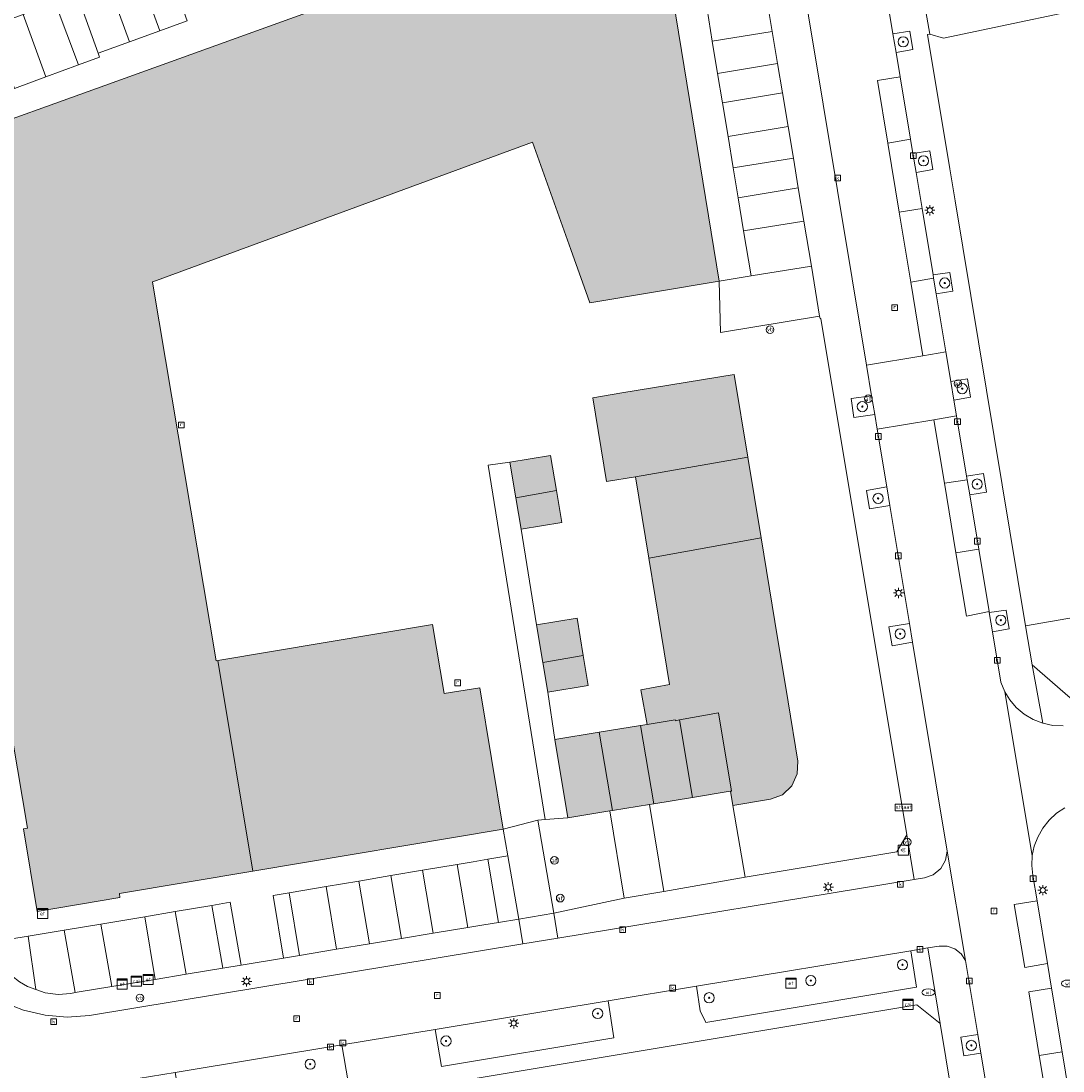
# Model space of a CAD drawing. Header units: metres. Extents: x 196496 to 197479, y 355139 to 356324.
# Tile 22 of 144: x 196797 to 196878, y 355642 to 355725. Entities that reach past the tile are written whole.
import ezdxf
from ezdxf.enums import TextEntityAlignment as Align

# ---------------------------------------------------------------- set-up
doc = ezdxf.new("R2010")
doc.units = ezdxf.units.M
doc.layers.get('0').update_dxf_attribs({"color": 252, "lineweight": 18})
for name, color, linetype, lineweight in [('B-WE-GR-BEPLANTING_CULTUUR_HEESTERS-GV', 252, 'Continuous', 18), ('B-WE-GR-BOOM-S', 252, 'Continuous', 18), ('B-WE-IE-MEUBILAIR_WEGMEUBILAIR-GV', 252, 'Continuous', 18), ('B-WE-IE-MEUBILAIR_WEGMEUBILAIR-S', 252, 'Continuous', 18), ('B-WE-IE-MEUBILAIR_WEGMEUBILAIR_VERKEERSBORD-S', 252, 'Continuous', 18), ('B-WE-KL-DATA-S', 252, 'Continuous', 18), ('B-WE-KL-ET_KAST-S', 252, 'Continuous', 18), ('B-WE-KL-ET_LS_OV_LICHTMAST-S', 252, 'Continuous', 18), ('B-WE-KL-WATER-S', 252, 'Continuous', 18), ('B-WE-OG-BEBOUWING-GV', 252, 'Continuous', 18), ('B-WE-OG-TERREIN_CULTUURSCHEIDING-GV', 252, 'Continuous', 18), ('B-WE-OG-TERREIN_ERF-GV', 252, 'Continuous', 18), ('B-WE-RI-GWA_KOLK-S', 252, 'Continuous', 18), ('B-WE-RI-GWA_RIOOLPUT-S', 252, 'Continuous', 18), ('B-WE-VH-ONVERHARD-GV', 252, 'Continuous', 18), ('B-WE-VH-VERHARDING_ASFALT-GV', 252, 'Continuous', 18), ('B-WE-VH-VERHARDING_BETONSTRAATSTEEN-GV', 252, 'Continuous', 18), ('B-WE-VH-VERHARDING_OPEN-GV', 252, 'Continuous', 18), ('B-WE-VH-VERHARDING_TEGEL-GV', 252, 'Continuous', 18), ('B-WE-VW-AFSLUITPAAL-S', 252, 'Continuous', 18)]:
    doc.layers.add(name, color=color, linetype=linetype, lineweight=lineweight)
doc.layers.add('X-XX-AL-PRESENTATIE_GEBOUW3-V', color=7, linetype='Continuous', lineweight=18, true_color=0xf0f0f0)
doc.styles.add('NLCS-ISO', font='NLCS-ISO.ttf')

# ---------------------------------------------------------------- blocks, each defined once
blk = doc.blocks.new('SIE-WEG_VERKEERSBORD_STRAATNAAM-SO')
at = {"color": 0, "linetype": 'ByBlock', "lineweight": 18}
blk.add_lwpolyline([(-3.25, -1.25), (3.25, -1.25), (3.25, 1.25), (-3.25, 1.25)], close=True, dxfattribs=at)
at = {"color": 0, "linetype": 'ByBlock', "lineweight": 18, "style": 'NLCS-ISO'}
blk.add_text('straat', height=1.5, dxfattribs=at).set_placement((0, 0.15), align=Align.MIDDLE_CENTER)
blk = doc.blocks.new('SKL-ET_KAST_ELEKTRA-SO')
at = {"color": 0, "linetype": 'ByBlock', "lineweight": 18}
for points in [[(-2, 2), (2, 2), (2, 1.68), (-2, 1.68)], [(-2, 1.52), (2, 1.52), (2, -2), (-2, -2)]]:
    blk.add_lwpolyline(points, close=True, dxfattribs=at)
at = {"color": 0, "linetype": 'ByBlock', "lineweight": 18, "style": 'NLCS-ISO'}
blk.add_text('et', height=1.5, dxfattribs=at).set_placement((0, 0), align=Align.MIDDLE_CENTER)
blk = doc.blocks.new('SKL-DATA_SIGNAAL_CAIKAST-SO')
at = {"color": 0, "linetype": 'ByBlock', "lineweight": 18}
for points in [[(-2, 2), (2, 2), (2, 1.68), (-2, 1.68)], [(-2, 1.52), (2, 1.52), (2, -2), (-2, -2)]]:
    blk.add_lwpolyline(points, close=True, dxfattribs=at)
at = {"color": 0, "linetype": 'ByBlock', "lineweight": 18, "style": 'NLCS-ISO'}
blk.add_text('cai', height=1.5, dxfattribs=at).set_placement((0, 0), align=Align.MIDDLE_CENTER)
blk = doc.blocks.new('SKL-ET_OV_LICHTMAST-SO')
at = {"color": 0, "linetype": 'ByBlock', "lineweight": 18}
for points in [[(-1.25, 0), (-2, 0)], [(-1.41, 1.41), (-0.88, 0.88)], [(0, 2), (0, 1.25)], [(0.88, 0.88), (1.41, 1.41)], [(2, 0), (1.25, 0)], [(-1.41, -1.41), (-0.88, -0.88)], [(0, -1.25), (0, -2)], [(0.88, -0.88), (1.41, -1.41)]]:
    blk.add_lwpolyline(points, dxfattribs=at)
blk.add_circle((0, 0), 1, dxfattribs=at)
blk = doc.blocks.new('SIE-WEG_PAAL_VERKEERSBORD-SO')
at = {"color": 0, "linetype": 'ByBlock', "lineweight": 18}
blk.add_circle((0, 0), 1.5, dxfattribs=at)
at = {"color": 0, "linetype": 'ByBlock', "lineweight": 18, "style": 'NLCS-ISO'}
blk.add_text('vb', height=1.5, dxfattribs=at).set_placement((0, 0.13), align=Align.MIDDLE_CENTER)
blk = doc.blocks.new('SVW-AFSLUITPAAL-SO')
at = {"lineweight": 18}
blk.add_circle((0, 0), 1.5, dxfattribs=at)
at = {"lineweight": 18, "style": 'NLCS-ISO'}
blk.add_text('af', height=1.8, dxfattribs=at).set_placement((0, 0), align=Align.MIDDLE_CENTER)
blk = doc.blocks.new('SRI-KOLK-SO')
at = {"color": 0, "linetype": 'ByBlock', "lineweight": 18}
blk.add_lwpolyline([(-1.125, -1.125), (1.125, -1.125), (1.125, 1.125), (-1.125, 1.125)], close=True, dxfattribs=at)
at = {"color": 0, "linetype": 'ByBlock', "lineweight": 18, "style": 'NLCS-ISO'}
blk.add_text('k', height=1.5, dxfattribs=at).set_placement((0, 0), align=Align.MIDDLE_CENTER)
blk = doc.blocks.new('SKL-WATER_WATERLEIDINGPUT-SO')
at = {"color": 0, "linetype": 'ByBlock', "lineweight": 18}
blk.add_ellipse((0, 0), major_axis=(2.5, 0), ratio=0.54, dxfattribs=at)
at = {"color": 0, "linetype": 'ByBlock', "lineweight": 18, "style": 'NLCS-ISO'}
blk.add_text('wl', height=1.5, dxfattribs=at).set_placement((0, 0), align=Align.MIDDLE_CENTER)
blk = doc.blocks.new('SRI-PUT_INSPECTIEPUT_RIOOLPUT-SO')
at = {"color": 0, "linetype": 'ByBlock', "lineweight": 18}
blk.add_lwpolyline([(-1.12, -1.12), (1.12, -1.12), (1.12, 1.12), (-1.12, 1.12)], close=True, dxfattribs=at)
at = {"color": 0, "linetype": 'ByBlock', "lineweight": 18, "style": 'NLCS-ISO'}
blk.add_text('r', height=1.5, dxfattribs=at).set_placement((0, 0.28), align=Align.MIDDLE_CENTER)
blk = doc.blocks.new('SIE-WEG_BETAALAUTOMAAT-SO')
at = {"color": 0, "linetype": 'ByBlock', "lineweight": 18}
blk.add_lwpolyline([(-2, -2), (2, -2), (2, 2), (-2, 2)], close=True, dxfattribs=at)
at = {"color": 0, "linetype": 'ByBlock', "lineweight": 18, "style": 'NLCS-ISO'}
blk.add_text('€', height=1.5, dxfattribs=at).set_placement((0, 0), align=Align.MIDDLE_CENTER)
blk = doc.blocks.new('SGR-BOOM_01-SO')
at = {"linetype": 'ByBlock', "lineweight": 18}
h = blk.add_hatch(color=0, dxfattribs=at)
h.dxf.hatch_style = 1
edge = h.paths.add_edge_path()
edge.add_arc((0, 0), 0.25, 0, 360)
at = {"color": 0, "linetype": 'ByBlock', "lineweight": 18}
for radius in [2, 0.25]:
    blk.add_circle((0, 0), radius, dxfattribs=at)

msp = doc.modelspace()

# ---------------------------------------------------------------- hatches: boundary and pattern name
at = {"layer": 'X-XX-AL-PRESENTATIE_GEBOUW3-V'}
for points in [[(196812.329, 355674.592), (196812.184, 355674.568), (196807.241, 355704.036), (196807.214, 355704.199), (196807.539, 355704.319), (196836.921, 355715.129), (196839.928, 355706.734), (196841.258, 355703.022), (196841.421, 355702.567), (196851.533, 355704.26), (196847.509, 355728.878), (196847.788, 355728.976), (196845.57, 355735.108), (196839.418, 355732.859), (196839.522, 355732.579), (196802.182, 355719.101), (196793.314, 355715.904), (196793.244, 355716.063), (196787.097, 355713.844), (196789.292, 355707.691), (196789.607, 355707.806), (196790.715, 355701.246), (196797.432, 355661.496), (196797.124, 355661.432), (196798.192, 355654.974), (196804.657, 355656.072), (196804.625, 355656.372), (196815.072, 355658.127)], [(196853.77, 355690.497), (196852.709, 355696.962), (196843.907, 355695.519), (196841.654, 355695.15), (196842.729, 355688.594), (196844.982, 355688.963)], [(196835.62, 355687.329), (196838.803, 355687.884), (196838.343, 355690.63), (196835.157, 355690.097)], [(196846.024, 355682.609), (196854.807, 355684.182), (196853.77, 355690.497), (196844.982, 355688.963)], [(196835.62, 355687.329), (196836.033, 355684.86), (196839.22, 355685.393), (196838.803, 355687.884)], [(196848.097, 355669.968), (196848.11, 355669.888), (196848.427, 355669.947), (196851.478, 355670.513), (196852.503, 355664.389), (196852.402, 355664.373), (196852.589, 355663.269), (196855.553, 355663.747), (196856.471, 355664.103), (196857.199, 355664.786), (196857.622, 355665.728), (196857.669, 355666.719), (196856.911, 355671.362), (196855.878, 355677.656), (196854.807, 355684.182), (196846.024, 355682.609), (196847.015, 355676.565), (196847.646, 355672.719), (196845.405, 355672.316), (196845.892, 355669.606)], [(196837.252, 355677.382), (196837.739, 355674.432), (196840.9, 355674.993), (196840.419, 355677.905)], [(196812.329, 355674.592), (196815.072, 355658.127), (196834.65, 355661.415), (196832.807, 355672.469), (196830.023, 355672.024), (196829.113, 355677.423)], [(196837.739, 355674.432), (196838.12, 355672.123), (196841.287, 355672.646), (196840.9, 355674.993)], [(196852.4, 355664.373), (196852.402, 355664.373), (196852.503, 355664.389), (196851.478, 355670.513), (196848.427, 355669.947), (196849.443, 355663.891)], [(196845.367, 355669.52), (196842.139, 355668.99), (196843.19, 355662.873), (196846.081, 355663.344), (196846.418, 355663.399)], [(196848.427, 355669.947), (196848.11, 355669.888), (196848.097, 355669.968), (196845.892, 355669.606), (196845.367, 355669.52), (196846.418, 355663.399), (196846.421, 355663.399), (196849.443, 355663.891)], [(196842.985, 355662.84), (196843.19, 355662.873), (196842.139, 355668.99), (196838.685, 355668.423), (196839.694, 355662.304)]]:
    msp.add_hatch(color=256, dxfattribs=at).paths.add_polyline_path(points)

# ---------------------------------------------------------------- linework, layer by layer
at = {"layer": 'B-WE-GR-BEPLANTING_CULTUUR_HEESTERS-GV', "flags": 128}
for points in [[(196856.099, 355721.274), (196855.682, 355723.784), (196850.99, 355723.02), (196851.401, 355720.497)], [(196856.919, 355716.345), (196852.22, 355715.579), (196852.623, 355713.123), (196857.328, 355713.885)], [(196858.734, 355705.439), (196858.147, 355708.965), (196853.438, 355708.193), (196854.021, 355704.667)], [(196835.861, 355654.38), (196835.011, 355659.321), (196833.448, 355659.057), (196834.276, 355654.117)], [(196818.702, 355651.534), (196817.895, 355656.433), (196816.652, 355656.228), (196817.459, 355651.328)], [(196812.723, 355650.542), (196814.154, 355650.78), (196813.293, 355655.696), (196811.865, 355655.446)], [(196804.028, 355649.1), (196807.419, 355649.663), (196806.609, 355654.554), (196803.18, 355653.979)], [(196798.085, 355648.877), (196797.496, 355653.048), (196794.602, 355652.575), (196794.864, 355651.836), (196795.229, 355651.142), (196795.687, 355650.505), (196796.226, 355649.936), (196796.806, 355649.476), (196797.447, 355649.107)], [(196866.522, 355651.901), (196849.742, 355649.127), (196850.051, 355647.207), (196850.485, 355646.3), (196866.964, 355649.047)], [(196842.835, 355647.986), (196829.31, 355645.75), (196829.818, 355642.862), (196843.293, 355645.1)], [(196822.027, 355644.546), (196808.99, 355642.391), (196809.486, 355639.494), (196822.514, 355641.649)]]:
    msp.add_lwpolyline(points, close=True, dxfattribs=at)
at = {"layer": 'B-WE-IE-MEUBILAIR_WEGMEUBILAIR-GV', "flags": 128}
for points in [[(196865.361, 355722.14), (196866.681, 355722.369), (196866.434, 355723.819), (196865.116, 355723.613)], [(196866.922, 355712.756), (196868.238, 355712.988), (196868.003, 355714.449), (196866.675, 355714.238)], [(196868.296, 355704.499), (196868.5, 355703.275), (196869.796, 355703.49), (196869.568, 355704.946), (196868.252, 355704.762)], [(196869.641, 355696.417), (196869.885, 355694.951), (196871.184, 355695.181), (196870.945, 355696.637)], [(196863.695, 355693.823), (196863.45, 355695.299), (196861.844, 355695.087), (196862.068, 355693.599)], [(196871.117, 355687.545), (196872.419, 355687.763), (196872.186, 355689.214), (196870.875, 355689.002), (196870.92, 355688.733)], [(196864.632, 355688.18), (196863.035, 355687.885), (196863.276, 355686.448), (196864.874, 355686.723)], [(196872.897, 355676.848), (196874.194, 355677.08), (196873.958, 355678.539), (196872.646, 355678.356)], [(196866.407, 355677.502), (196864.801, 355677.22), (196865.05, 355675.752), (196866.653, 355676.022)], [(196871.748, 355645.356), (196870.426, 355645.138), (196870.67, 355643.676), (196871.992, 355643.885)]]:
    msp.add_lwpolyline(points, close=True, dxfattribs=at)
at = {"layer": 'B-WE-OG-BEBOUWING-GV', "flags": 128}
for points in [[(196839.522, 355732.579), (196802.182, 355719.101), (196793.314, 355715.904)], [(196790.715, 355701.246), (196797.432, 355661.496), (196797.124, 355661.432), (196798.192, 355654.974), (196804.657, 355656.072), (196804.625, 355656.372), (196815.072, 355658.127), (196812.329, 355674.592), (196812.184, 355674.568), (196807.241, 355704.036), (196807.214, 355704.199), (196807.539, 355704.319), (196836.921, 355715.129), (196839.928, 355706.734), (196841.258, 355703.022), (196841.421, 355702.567), (196851.533, 355704.26), (196847.509, 355728.878)]]:
    msp.add_lwpolyline(points, dxfattribs=at)
for points in [[(196853.77, 355690.497), (196852.709, 355696.962), (196843.907, 355695.519), (196841.654, 355695.15), (196842.729, 355688.594), (196844.982, 355688.963)], [(196835.62, 355687.329), (196838.803, 355687.884), (196838.343, 355690.63), (196835.157, 355690.097)], [(196846.024, 355682.609), (196854.807, 355684.182), (196853.77, 355690.497), (196844.982, 355688.963)], [(196835.62, 355687.329), (196836.033, 355684.86), (196839.22, 355685.393), (196838.803, 355687.884)], [(196848.097, 355669.968), (196848.11, 355669.888), (196848.427, 355669.947), (196851.478, 355670.513), (196852.503, 355664.389), (196852.402, 355664.373), (196852.589, 355663.269), (196855.553, 355663.747), (196856.471, 355664.103), (196857.199, 355664.786), (196857.622, 355665.728), (196857.669, 355666.719), (196856.911, 355671.362), (196855.878, 355677.656), (196854.807, 355684.182), (196846.024, 355682.609), (196847.015, 355676.565), (196847.646, 355672.719), (196845.405, 355672.316), (196845.892, 355669.606)], [(196837.252, 355677.382), (196837.739, 355674.432), (196840.9, 355674.993), (196840.419, 355677.905)], [(196812.329, 355674.592), (196815.072, 355658.127), (196834.65, 355661.415), (196832.807, 355672.469), (196830.023, 355672.024), (196829.113, 355677.423)], [(196837.739, 355674.432), (196838.12, 355672.123), (196841.287, 355672.646), (196840.9, 355674.993)], [(196852.4, 355664.373), (196852.402, 355664.373), (196852.503, 355664.389), (196851.478, 355670.513), (196848.427, 355669.947), (196849.443, 355663.891)], [(196845.367, 355669.52), (196842.139, 355668.99), (196843.19, 355662.873), (196846.081, 355663.344), (196846.418, 355663.399)], [(196848.427, 355669.947), (196848.11, 355669.888), (196848.097, 355669.968), (196845.892, 355669.606), (196845.367, 355669.52), (196846.418, 355663.399), (196846.421, 355663.399), (196849.443, 355663.891)], [(196842.985, 355662.84), (196843.19, 355662.873), (196842.139, 355668.99), (196838.685, 355668.423), (196839.694, 355662.304)]]:
    msp.add_lwpolyline(points, close=True, dxfattribs=at)
at = {"layer": 'B-WE-OG-TERREIN_CULTUURSCHEIDING-GV', "flags": 128}
msp.add_lwpolyline([(196891.276, 355680.046), (196875.487, 355677.297), (196875.99, 355674.259), (196879.574, 355671.161)], dxfattribs=at)
at = {"layer": 'B-WE-OG-TERREIN_ERF-GV', "flags": 128}
for points in [[(196845.367, 355669.52), (196845.892, 355669.606), (196845.405, 355672.316), (196847.646, 355672.719), (196847.015, 355676.565), (196846.024, 355682.609), (196844.982, 355688.963), (196842.729, 355688.594), (196841.654, 355695.15), (196843.907, 355695.519), (196852.709, 355696.962), (196853.77, 355690.497), (196854.807, 355684.182), (196855.878, 355677.656), (196856.911, 355671.362), (196857.669, 355666.719), (196857.622, 355665.728), (196857.199, 355664.786), (196856.471, 355664.103), (196855.553, 355663.747), (196852.589, 355663.269), (196853.558, 355657.652), (196865.411, 355659.639), (196866.203, 355660.969), (196859.487, 355701.333), (196859.417, 355701.33), (196859.384, 355701.53), (196851.624, 355700.245), (196851.533, 355704.26), (196841.421, 355702.567), (196841.258, 355703.022), (196839.928, 355706.734), (196836.921, 355715.129), (196807.539, 355704.319), (196807.214, 355704.199), (196807.241, 355704.036), (196812.184, 355674.568), (196812.329, 355674.592), (196829.113, 355677.423), (196830.023, 355672.024), (196832.807, 355672.469), (196834.65, 355661.415), (196837.338, 355662.102), (196837.917, 355662.152), (196833.455, 355689.867), (196835.157, 355690.097), (196838.343, 355690.63), (196838.803, 355687.884), (196839.22, 355685.393), (196836.033, 355684.86), (196837.252, 355677.382), (196840.419, 355677.905), (196840.9, 355674.993), (196841.287, 355672.646), (196838.12, 355672.123), (196838.685, 355668.423), (196842.139, 355668.99)], [(196876.714, 355598.357), (196868.812, 355646.203), (196866.978, 355647.675), (196809.015, 355637.994), (196808.988, 355638.097), (196802.522, 355637.021), (196802.532, 355636.871), (196794.685, 355635.665), (196793.73, 355635.372), (196792.864, 355634.788), (196792.212, 355633.972), (196791.844, 355633.043), (196799.932, 355583.925), (196816.538, 355586.665), (196816.566, 355586.531), (196875.214, 355596.278)]]:
    msp.add_lwpolyline(points, close=True, dxfattribs=at)
at = {"layer": 'B-WE-VH-ONVERHARD-GV', "flags": 128}
for points in [[(196865.361, 355722.14), (196866.681, 355722.369), (196866.434, 355723.819), (196865.116, 355723.613)], [(196866.922, 355712.756), (196868.238, 355712.988), (196868.003, 355714.449), (196866.675, 355714.238)], [(196868.252, 355704.762), (196868.296, 355704.499), (196868.5, 355703.275), (196869.796, 355703.49), (196869.568, 355704.946)], [(196869.641, 355696.417), (196869.885, 355694.951), (196871.184, 355695.181), (196870.945, 355696.637)], [(196863.695, 355693.823), (196863.45, 355695.299), (196861.844, 355695.087), (196862.068, 355693.599)], [(196870.92, 355688.733), (196871.117, 355687.545), (196872.419, 355687.763), (196872.186, 355689.214), (196870.875, 355689.002)], [(196864.874, 355686.723), (196864.632, 355688.18), (196863.035, 355687.885), (196863.276, 355686.448)], [(196872.646, 355678.356), (196872.897, 355676.848), (196874.194, 355677.08), (196873.958, 355678.539)], [(196866.653, 355676.022), (196866.407, 355677.502), (196864.801, 355677.22), (196865.05, 355675.752)], [(196871.992, 355643.885), (196871.748, 355645.356), (196870.426, 355645.138), (196870.67, 355643.676)]]:
    msp.add_lwpolyline(points, close=True, dxfattribs=at)
at = {"layer": 'B-WE-VH-VERHARDING_ASFALT-GV', "flags": 128}
for points in [[(196878.413, 355669.487), (196877.629, 355669.522), (196876.84, 355669.688), (196876.079, 355669.984), (196875.377, 355670.402), (196874.761, 355670.922), (196874.251, 355671.518), (196873.855, 355672.161), (196876.009, 355659.351), (196876.167, 355660.077), (196876.439, 355660.796), (196876.825, 355661.482), (196877.318, 355662.107), (196877.902, 355662.649), (196878.554, 355663.09)], [(196808.99, 355642.391), (196822.027, 355644.546), (196829.31, 355645.75), (196842.835, 355647.986), (196849.742, 355649.127), (196866.522, 355651.901), (196867.835, 355652.118), (196868.739, 355652.267), (196869.349, 355652.268), (196869.958, 355652.058), (196870.462, 355651.655), (196870.787, 355651.139), (196869.365, 355659.697), (196869.236, 355658.99), (196868.85, 355658.331), (196868.256, 355657.85), (196867.577, 355657.615), (196866.783, 355657.484), (196838.912, 355652.884), (196836.182, 355652.433), (196802.284, 355646.838), (196800.55, 355646.699), (196798.817, 355646.852), (196797.128, 355647.259), (196795.506, 355647.881)]]:
    msp.add_lwpolyline(points, dxfattribs=at)
at = {"layer": 'B-WE-VH-VERHARDING_BETONSTRAATSTEEN-GV', "flags": 128}
for points in [[(196855.117, 355745.448), (196863.051, 355697.7), (196867.462, 355698.431), (196866.514, 355704.187), (196865.614, 355709.65), (196864.724, 355715.056), (196863.918, 355719.949), (196865.675, 355720.249), (196865.361, 355722.14), (196865.116, 355723.613), (196863.9, 355730.914)], [(196793.314, 355715.904), (196802.182, 355719.101), (196839.522, 355732.579)], [(196847.509, 355728.878), (196851.533, 355704.26), (196854.021, 355704.667), (196853.438, 355708.193), (196853.009, 355710.787), (196852.623, 355713.123), (196852.22, 355715.579), (196851.783, 355718.203), (196851.401, 355720.497), (196850.99, 355723.02), (196850.58, 355725.539)], [(196809.941, 355724.616), (196808.567, 355724.118), (196807.783, 355723.834), (196805.425, 355722.98), (196802.97, 355722.091), (196803.078, 355721.791), (196801.434, 355721.17), (196798.879, 355720.237), (196796.418, 355719.339)], [(196794.602, 355652.575), (196797.496, 355653.048), (196800.322, 355653.51), (196800.472, 355653.535), (196803.18, 355653.979), (196806.609, 355654.554), (196808.996, 355654.959), (196811.865, 355655.446), (196813.293, 355655.696), (196814.154, 355650.78), (196817.459, 355651.328), (196816.652, 355656.228), (196817.895, 355656.433), (196820.785, 355656.921), (196823.359, 355657.355), (196825.856, 355657.776), (196828.335, 355658.194), (196831.051, 355658.653), (196832.304, 355658.864), (196833.448, 355659.057), (196835.011, 355659.321), (196834.65, 355661.415), (196815.072, 355658.127), (196804.625, 355656.372), (196804.657, 355656.072), (196798.192, 355654.974), (196797.124, 355661.432), (196797.432, 355661.496), (196790.715, 355701.246)], [(196877.377, 355638.77), (196876.558, 355643.709), (196875.731, 355648.694), (196877.517, 355648.971), (196877.198, 355650.903), (196875.419, 355650.591), (196874.592, 355655.515), (196876.39, 355655.804), (196876.063, 355657.786), (196875.965, 355658.566), (196876.009, 355659.351), (196873.855, 355672.161), (196873.555, 355672.893), (196872.897, 355676.848), (196872.646, 355678.356), (196872.634, 355678.426), (196870.87, 355678.068), (196870.045, 355683.014), (196869.137, 355688.466), (196868.31, 355693.424), (196863.883, 355692.689), (196864.632, 355688.18), (196864.874, 355686.723), (196866.407, 355677.502), (196866.653, 355676.022), (196869.365, 355659.697), (196870.787, 355651.139), (196871.748, 355645.356), (196871.992, 355643.885), (196873.077, 355637.356)]]:
    msp.add_lwpolyline(points, dxfattribs=at)
for points in [[(196809.941, 355724.616), (196808.275, 355729.204), (196806.902, 355728.705), (196806.119, 355728.419), (196807.783, 355723.834), (196808.567, 355724.118)], [(196803.763, 355727.559), (196805.425, 355722.98), (196807.783, 355723.834), (196806.119, 355728.419)], [(196803.763, 355727.559), (196801.318, 355726.666), (196802.97, 355722.091), (196805.425, 355722.98)], [(196855.26, 355726.316), (196850.58, 355725.539), (196850.99, 355723.02), (196855.682, 355723.784)], [(196798.879, 355720.237), (196801.434, 355721.17), (196799.597, 355726.037), (196797.105, 355725.125)], [(196798.879, 355720.237), (196797.105, 355725.125), (196794.694, 355724.243), (196796.418, 355719.339)], [(196851.401, 355720.497), (196851.783, 355718.203), (196856.48, 355718.983), (196856.099, 355721.274)], [(196865.675, 355720.249), (196863.918, 355719.949), (196864.724, 355715.056), (196866.486, 355715.376)], [(196856.919, 355716.345), (196856.48, 355718.983), (196851.783, 355718.203), (196852.22, 355715.579)], [(196865.614, 355709.65), (196867.39, 355709.944), (196866.922, 355712.756), (196866.675, 355714.238), (196866.486, 355715.376), (196864.724, 355715.056)], [(196857.714, 355711.568), (196857.328, 355713.885), (196852.623, 355713.123), (196853.009, 355710.787)], [(196857.714, 355711.568), (196853.009, 355710.787), (196853.438, 355708.193), (196858.147, 355708.965)], [(196868.296, 355704.499), (196868.252, 355704.762), (196867.39, 355709.944), (196865.614, 355709.65), (196866.514, 355704.187)], [(196851.624, 355700.245), (196859.384, 355701.53), (196858.734, 355705.439), (196854.021, 355704.667), (196851.533, 355704.26)], [(196868.5, 355703.275), (196868.296, 355704.499), (196866.514, 355704.187), (196867.462, 355698.431), (196869.256, 355698.728)], [(196868.31, 355693.424), (196870.09, 355693.719), (196869.885, 355694.951), (196869.641, 355696.417), (196869.256, 355698.728), (196867.462, 355698.431), (196863.051, 355697.7), (196863.45, 355695.299), (196863.695, 355693.823), (196863.883, 355692.689)], [(196869.137, 355688.466), (196870.92, 355688.733), (196870.875, 355689.002), (196870.09, 355693.719), (196868.31, 355693.424)], [(196871.117, 355687.545), (196870.92, 355688.733), (196869.137, 355688.466), (196870.045, 355683.014), (196871.822, 355683.308)], [(196871.822, 355683.308), (196870.045, 355683.014), (196870.87, 355678.068), (196872.634, 355678.426)], [(196843.19, 355662.873), (196842.985, 355662.84), (196844.097, 355656.013), (196847.209, 355656.527), (196846.081, 355663.344)], [(196835.011, 355659.321), (196835.861, 355654.38), (196838.589, 355654.832), (196837.338, 355662.102), (196834.65, 355661.415)], [(196831.051, 355658.653), (196831.877, 355653.719), (196833.131, 355653.927), (196834.276, 355654.117), (196833.448, 355659.057), (196832.304, 355658.864)], [(196825.856, 355657.776), (196826.68, 355652.857), (196829.16, 355653.268), (196828.335, 355658.194)], [(196831.877, 355653.719), (196831.051, 355658.653), (196828.335, 355658.194), (196829.16, 355653.268)], [(196824.181, 355652.443), (196823.359, 355657.355), (196820.785, 355656.921), (196821.606, 355652.016)], [(196823.359, 355657.355), (196824.181, 355652.443), (196826.68, 355652.857), (196825.856, 355657.776)], [(196818.702, 355651.534), (196821.606, 355652.016), (196820.785, 355656.921), (196817.895, 355656.433)], [(196812.723, 355650.542), (196811.865, 355655.446), (196808.996, 355654.959), (196809.852, 355650.066)], [(196876.39, 355655.804), (196874.592, 355655.515), (196875.419, 355650.591), (196877.198, 355650.903)], [(196809.852, 355650.066), (196808.996, 355654.959), (196806.609, 355654.554), (196807.419, 355649.663)], [(196800.472, 355653.535), (196800.322, 355653.51), (196801.17, 355648.627), (196801.317, 355648.651), (196804.028, 355649.1), (196803.18, 355653.979)], [(196797.496, 355653.048), (196798.085, 355648.877), (196798.835, 355648.607), (196799.831, 355648.486), (196800.83, 355648.57), (196801.17, 355648.627), (196800.322, 355653.51)], [(196876.558, 355643.709), (196878.336, 355644.002), (196877.517, 355648.971), (196875.731, 355648.694)], [(196878.336, 355644.002), (196876.558, 355643.709), (196877.377, 355638.77), (196879.149, 355639.074)]]:
    msp.add_lwpolyline(points, close=True, dxfattribs=at)
at = {"layer": 'B-WE-VH-VERHARDING_OPEN-GV', "flags": 128}
msp.add_lwpolyline([(196883.69, 355726.357), (196869.076, 355723.26), (196868.007, 355723.573), (196867.809, 355723.538), (196869.558, 355713.057), (196869.984, 355710.543), (196875.487, 355677.297), (196891.276, 355680.046)], dxfattribs=at)
msp.add_lwpolyline([(196837.739, 355674.432), (196837.252, 355677.382), (196836.033, 355684.86), (196835.62, 355687.329), (196835.157, 355690.097), (196833.455, 355689.867), (196837.917, 355662.152), (196839.694, 355662.304), (196838.685, 355668.423), (196838.12, 355672.123)], close=True, dxfattribs=at)
at = {"layer": 'B-WE-VH-VERHARDING_TEGEL-GV', "flags": 128}
for points in [[(196855.26, 355726.316), (196855.682, 355723.784), (196856.099, 355721.274), (196856.48, 355718.983), (196856.919, 355716.345), (196857.328, 355713.885), (196857.714, 355711.568), (196858.147, 355708.965), (196858.734, 355705.439), (196859.384, 355701.53), (196859.417, 355701.33), (196859.487, 355701.333), (196866.203, 355660.969), (196866.783, 355657.484), (196867.577, 355657.615), (196868.256, 355657.85), (196868.85, 355658.331), (196869.236, 355658.99), (196869.365, 355659.697), (196866.653, 355676.022), (196865.05, 355675.752), (196864.801, 355677.22), (196866.407, 355677.502), (196864.874, 355686.723), (196863.276, 355686.448), (196863.035, 355687.885), (196864.632, 355688.18), (196863.883, 355692.689), (196863.695, 355693.823), (196862.068, 355693.599), (196861.844, 355695.087), (196863.45, 355695.299), (196863.051, 355697.7), (196855.117, 355745.448)], [(196863.9, 355730.914), (196865.116, 355723.613), (196866.434, 355723.819), (196866.681, 355722.369), (196865.361, 355722.14), (196865.675, 355720.249), (196866.486, 355715.376), (196866.675, 355714.238), (196868.003, 355714.449), (196868.238, 355712.988), (196866.922, 355712.756), (196867.39, 355709.944), (196868.252, 355704.762), (196869.568, 355704.946), (196869.796, 355703.49), (196868.5, 355703.275), (196869.256, 355698.728), (196869.641, 355696.417), (196870.945, 355696.637), (196871.184, 355695.181), (196869.885, 355694.951), (196870.09, 355693.719), (196870.875, 355689.002), (196872.186, 355689.214), (196872.419, 355687.763), (196871.117, 355687.545), (196871.822, 355683.308), (196872.634, 355678.426), (196872.646, 355678.356), (196873.958, 355678.539), (196874.194, 355677.08), (196872.897, 355676.848), (196873.555, 355672.893), (196873.855, 355672.161), (196874.251, 355671.518), (196874.761, 355670.922), (196875.377, 355670.402), (196876.079, 355669.984), (196876.84, 355669.688), (196875.99, 355674.259), (196875.487, 355677.297), (196869.984, 355710.543), (196869.558, 355713.057), (196867.809, 355723.538), (196868.007, 355723.573), (196867.26, 355727.735)], [(196867.26, 355727.735), (196868.007, 355723.573), (196869.076, 355723.26), (196883.69, 355726.357), (196884.409, 355720.305), (196885.143, 355719.521), (196888.758, 355720.161), (196890.246, 355721.757), (196889.239, 355728.002)], [(196879.574, 355671.161), (196875.99, 355674.259), (196876.84, 355669.688), (196877.629, 355669.522), (196878.413, 355669.487)], [(196878.554, 355663.09), (196877.902, 355662.649), (196877.318, 355662.107), (196876.825, 355661.482), (196876.439, 355660.796), (196876.167, 355660.077), (196876.009, 355659.351), (196875.965, 355658.566), (196876.063, 355657.786), (196876.39, 355655.804), (196877.198, 355650.903), (196877.517, 355648.971), (196878.336, 355644.002), (196879.149, 355639.074)], [(196795.506, 355647.881), (196797.128, 355647.259), (196798.817, 355646.852), (196800.55, 355646.699), (196802.284, 355646.838), (196836.182, 355652.433), (196835.861, 355654.38), (196834.276, 355654.117), (196833.131, 355653.927), (196831.877, 355653.719), (196829.16, 355653.268), (196826.68, 355652.857), (196824.181, 355652.443), (196821.606, 355652.016), (196818.702, 355651.534), (196817.459, 355651.328), (196814.154, 355650.78), (196812.723, 355650.542), (196809.852, 355650.066), (196807.419, 355649.663), (196804.028, 355649.1), (196801.317, 355648.651), (196801.17, 355648.627), (196800.83, 355648.57), (196799.831, 355648.486), (196798.835, 355648.607), (196798.085, 355648.877), (196797.447, 355649.107), (196796.806, 355649.476)], [(196873.077, 355637.356), (196871.992, 355643.885), (196870.67, 355643.676), (196870.426, 355645.138), (196871.748, 355645.356), (196870.787, 355651.139), (196870.462, 355651.655), (196869.958, 355652.058), (196869.349, 355652.268), (196868.739, 355652.267), (196867.835, 355652.118), (196868.812, 355646.203), (196876.714, 355598.357)], [(196794.685, 355635.665), (196802.532, 355636.871), (196802.522, 355637.021), (196808.988, 355638.097), (196809.015, 355637.994), (196866.978, 355647.675), (196868.812, 355646.203), (196867.835, 355652.118), (196866.522, 355651.901), (196866.964, 355649.047), (196850.485, 355646.3), (196850.051, 355647.207), (196849.742, 355649.127), (196842.835, 355647.986), (196843.293, 355645.1), (196829.818, 355642.862), (196829.31, 355645.75), (196822.027, 355644.546), (196822.514, 355641.649), (196809.486, 355639.494), (196808.99, 355642.391), (196802.249, 355641.277), (196802.712, 355638.359), (196794.048, 355636.943)]]:
    msp.add_lwpolyline(points, dxfattribs=at)
for points in [[(196799.597, 355726.037), (196801.434, 355721.17), (196803.078, 355721.791), (196802.97, 355722.091), (196801.318, 355726.666)], [(196847.209, 355656.527), (196853.558, 355657.652), (196852.589, 355663.269), (196852.402, 355664.373), (196852.4, 355664.373), (196849.443, 355663.891), (196846.421, 355663.399), (196846.418, 355663.399), (196846.081, 355663.344)], [(196844.097, 355656.013), (196842.985, 355662.84), (196839.694, 355662.304), (196837.917, 355662.152), (196837.338, 355662.102), (196838.589, 355654.832)], [(196847.209, 355656.527), (196844.097, 355656.013), (196838.589, 355654.832), (196838.912, 355652.884), (196866.783, 355657.484), (196866.203, 355660.969), (196865.411, 355659.639), (196853.558, 355657.652)], [(196835.861, 355654.38), (196836.182, 355652.433), (196838.912, 355652.884), (196838.589, 355654.832)]]:
    msp.add_lwpolyline(points, close=True, dxfattribs=at)

# ---------------------------------------------------------------- block references
at = {"layer": 'B-WE-GR-BOOM-S', "xscale": 0.2, "yscale": 0.2, "zscale": 0.2}
for p in [(196865.919, 355722.979), (196867.503, 355713.672), (196869.163, 355704.117), (196870.533, 355695.857), (196862.722, 355694.451), (196871.703, 355688.393), (196863.954, 355687.276), (196873.549, 355677.745), (196865.68, 355676.675), (196865.864, 355650.809), (196858.696, 355649.563), (196850.748, 355648.225), (196842.03, 355646.997), (196830.168, 355644.842), (196871.245, 355644.497), (196819.544, 355643.036)]:
    msp.add_blockref('SGR-BOOM_01-SO', p, dxfattribs=at)
at = {"layer": 'B-WE-IE-MEUBILAIR_WEGMEUBILAIR-S', "xscale": 0.2, "yscale": 0.2, "zscale": 0.2}
for name, p in [('SIE-WEG_PAAL_VERKEERSBORD-SO', (196855.511, 355700.469)), ('SIE-WEG_PAAL_VERKEERSBORD-SO', (196866.229, 355660.399)), ('SIE-WEG_BETAALAUTOMAAT-SO', (196865.926, 355659.767)), ('SIE-WEG_PAAL_VERKEERSBORD-SO', (196806.233, 355648.203))]:
    msp.add_blockref(name, p, dxfattribs=at)
at = {"layer": 'B-WE-IE-MEUBILAIR_WEGMEUBILAIR_VERKEERSBORD-S', "xscale": 0.2, "yscale": 0.2, "zscale": 0.2}
msp.add_blockref('SIE-WEG_VERKEERSBORD_STRAATNAAM-SO', (196865.951, 355663.104), dxfattribs=at)
at = {"layer": 'B-WE-KL-DATA-S', "xscale": 0.2, "yscale": 0.2, "zscale": 0.2}
for p in [(196805.949, 355649.525), (196866.298, 355647.713)]:
    msp.add_blockref('SKL-DATA_SIGNAAL_CAIKAST-SO', p, dxfattribs=at)
at = {"layer": 'B-WE-KL-ET_KAST-S', "xscale": 0.2, "yscale": 0.2, "zscale": 0.2}
for p in [(196798.622, 355654.815), (196804.847, 355649.296), (196806.879, 355649.652), (196857.14, 355649.365)]:
    msp.add_blockref('SKL-ET_KAST_ELEKTRA-SO', p, dxfattribs=at)
at = {"layer": 'B-WE-KL-ET_LS_OV_LICHTMAST-S', "xscale": 0.2, "yscale": 0.2, "zscale": 0.2}
for p in [(196868.001, 355709.803), (196865.555, 355679.88), (196860.055, 355656.876), (196876.835, 355656.636), (196814.572, 355649.508), (196835.463, 355646.231)]:
    msp.add_blockref('SKL-ET_OV_LICHTMAST-SO', p, dxfattribs=at)
at = {"layer": 'B-WE-KL-WATER-S', "xscale": 0.2, "yscale": 0.2, "zscale": 0.2}
for p in [(196867.88, 355648.648), (196878.788, 355649.341)]:
    msp.add_blockref('SKL-WATER_WATERLEIDINGPUT-SO', p, dxfattribs=at)
at = {"layer": 'B-WE-RI-GWA_KOLK-S', "xscale": 0.2, "yscale": 0.2, "zscale": 0.2}
for p in [(196866.71, 355714.077), (196860.79, 355712.32), (196870.163, 355693.267), (196863.975, 355692.114), (196871.716, 355683.933), (196865.538, 355682.786), (196873.268, 355674.614), (196865.692, 355657.104), (196876.076, 355657.534), (196843.982, 355653.559), (196867.225, 355652.012), (196819.573, 355649.482), (196871.085, 355649.534), (196847.891, 355648.975), (196799.491, 355646.364), (196822.097, 355644.69), (196821.135, 355644.382)]:
    msp.add_blockref('SRI-KOLK-SO', p, dxfattribs=at)
at = {"layer": 'B-WE-RI-GWA_RIOOLPUT-S', "xscale": 0.2, "yscale": 0.2, "zscale": 0.2}
for p in [(196865.25, 355702.193), (196809.475, 355693.018), (196831.073, 355672.852), (196873.023, 355655.005), (196829.481, 355648.403), (196818.485, 355646.584)]:
    msp.add_blockref('SRI-PUT_INSPECTIEPUT_RIOOLPUT-SO', p, dxfattribs=at)
at = {"layer": 'B-WE-VW-AFSLUITPAAL-S', "xscale": 0.2, "yscale": 0.2, "zscale": 0.2}
for p in [(196870.203, 355696.245), (196863.202, 355695.082), (196838.65, 355658.964), (196839.097, 355656.014)]:
    msp.add_blockref('SVW-AFSLUITPAAL-SO', p, dxfattribs=at)

doc.saveas('drawing.dxf')
